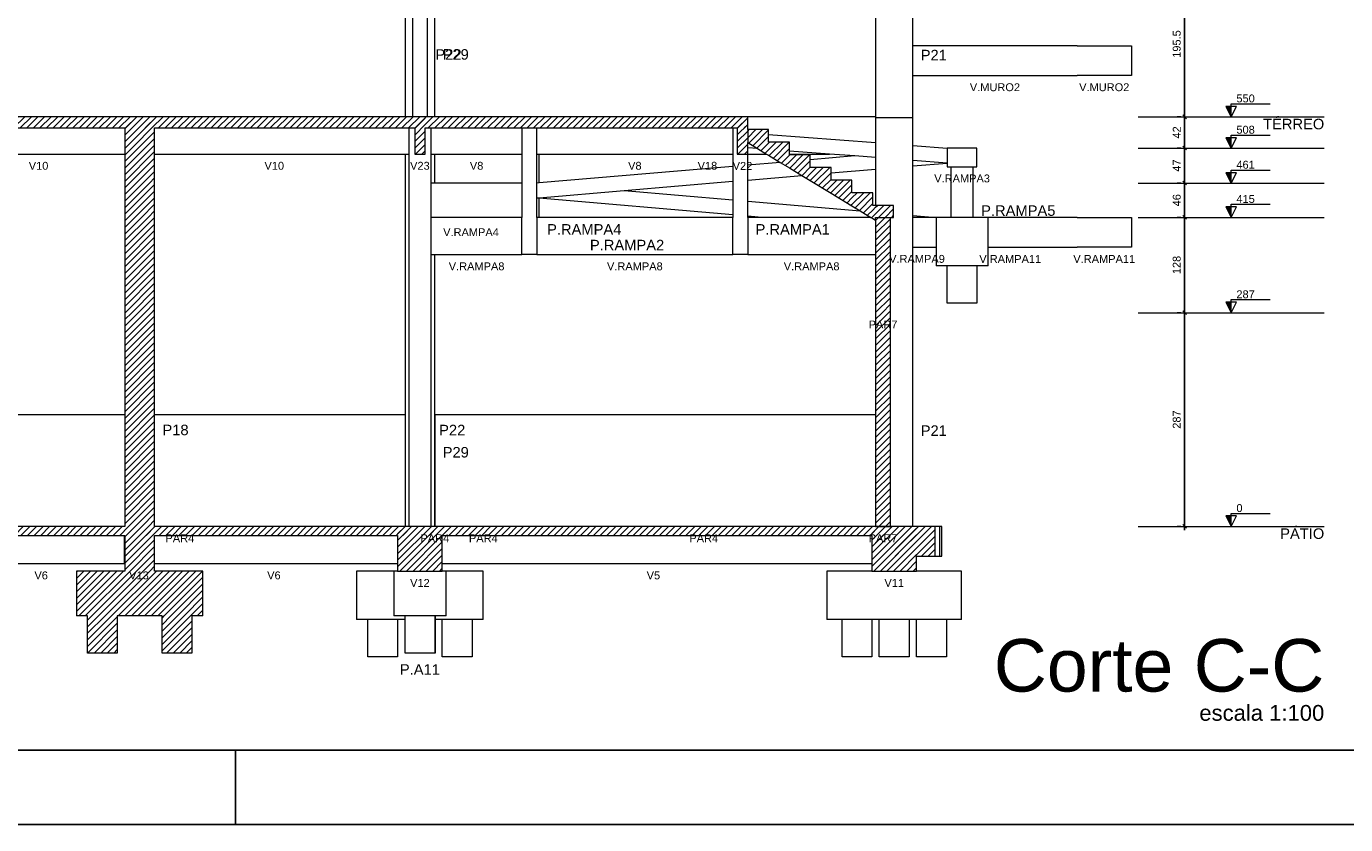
# Model space of a CAD drawing. Header units: millimetres. Extents: x 10 to 1250, y -62 to 528.
# Tile 185 of 256: x 103 to 121, y 198 to 209. Entities that reach past the tile are written whole.
import ezdxf

# ---------------------------------------------------------------- set-up
doc = ezdxf.new("R2010")
doc.units = ezdxf.units.MM
doc.header["$LTSCALE"] = 0.05
for name, color, linetype, lineweight in [('FO-Cortes', 9, 'Continuous', 5), ('FO-Cotas', 5, 'Continuous', 5), ('FO-Eixos', 5, 'Continuous', 5), ('FO-Hachuras das lajes', 1, 'Continuous', 20), ('FO-Hachuras dos pilares', 9, 'Continuous', 5), ('FO-Níveis', 9, 'Continuous', 5), ('FO-Pilares pré-moldados', 3, 'Continuous', 20), ('FO-Seção das fundações', 9, 'Continuous', 5), ('FO-Títulos', 7, 'Continuous', 5)]:
    doc.layers.add(name, color=color, linetype=linetype, lineweight=lineweight)
doc.layers.add('FOLHA_PADRÃO', color=7, linetype='Continuous')
doc.styles.add('Arial', font='arial.ttf')
doc.styles.get("Standard").update_dxf_attribs({"font": 'arial.ttf'})
doc.dimstyles.new('UM_50.000000', dxfattribs={"dimtxt": 0.18, "dimasz": 0.1, "dimexe": 0.1, "dimexo": 0.2, "dimgap": 0.1, "dimtad": 1, "dimdec": 1, "dimlfac": 50, "dimzin": 0, "dimdsep": 46, "dimtxsty": 'Standard', "dimblk": 'OBLIQUE', "dimcen": 0.09, "dimdle": 0.1, "dimadec": 1, "dimazin": 2, "dimtfac": 1, "dimtdec": 1, "dimtofl": 0, "dimtmove": 0, "dimatfit": 3, "dimldrblk": 'OBLIQUE', "dimfxl": 1, "dimtolj": 1, "dimarcsym": 1})
pattern_1 = [(45, (-251.032, -44.80222), (-0.08838835, 0.08838835), [])]

# ---------------------------------------------------------------- blocks, each defined once
blk = doc.blocks.new('A1EST. 1500')
at = {"layer": 'FOLHA_PADRÃO', "color": 1, "linetype": 'Continuous'}
for p, q in [((95.5, 0), (95.5, 1)), ((0, 0), (150.008, 0))]:
    blk.add_line(p, q, dxfattribs=at)
at = {"layer": 'FOLHA_PADRÃO', "color": 6, "linetype": 'Continuous'}
blk.add_lwpolyline([(149, 58.4), (149, 1), (1, 1), (1, 58.4), (149, 58.4)], dxfattribs=at)
blk = doc.blocks.new('_Oblique')
at = {"color": 0, "linetype": 'ByBlock', "lineweight": -2}
blk.add_line((-0.5, -0.5), (0.5, 0.5), dxfattribs=at)
blk = doc.blocks.new('*D313')
at = {"layer": 'Defpoints', "color": 0, "transparency": 16777216}
for p in [(247.282, 56.507), (247.282, 56.507), (247.282, 50.767)]:
    blk.add_point(p, dxfattribs=at)
at = {"layer": 'FO-Hachuras das lajes', "color": 0, "linetype": 'Continuous', "lineweight": -2, "transparency": 16777216}
for p, q in [((247.082, 56.507), (247.182, 56.507)), ((247.282, 50.667), (247.282, 56.607)), ((247.082, 50.767), (247.182, 50.767))]:
    blk.add_line(p, q, dxfattribs=at)
at = {"layer": 'FO-Hachuras das lajes', "color": 0, "lineweight": -2, "transparency": 16777216, "xscale": 0.1, "yscale": 0.1, "zscale": 0.1}
for p, rotation in [((247.282, 56.507), 90), ((247.282, 50.767), 270)]:
    blk.add_blockref('_Oblique', p, dxfattribs=dict(at, rotation=rotation))
at = {"layer": 'FO-Hachuras das lajes', "transparency": 16777216, "insert": (247.07, 53.637), "char_height": 0.2118, "attachment_point": 5, "rotation": 90, "style": 'Arial'}
blk.add_mtext('\\A1;287', dxfattribs=at)
blk = doc.blocks.new('*D314')
at = {"layer": 'Defpoints', "color": 0, "transparency": 16777216}
for p in [(247.282, 59.067), (247.282, 59.067), (247.282, 56.507)]:
    blk.add_point(p, dxfattribs=at)
at = {"layer": 'FO-Hachuras das lajes', "color": 0, "linetype": 'Continuous', "lineweight": -2, "transparency": 16777216}
for p, q in [((247.082, 59.067), (247.182, 59.067)), ((247.282, 56.407), (247.282, 59.167)), ((247.082, 56.507), (247.182, 56.507))]:
    blk.add_line(p, q, dxfattribs=at)
at = {"layer": 'FO-Hachuras das lajes', "color": 0, "lineweight": -2, "transparency": 16777216, "xscale": 0.1, "yscale": 0.1, "zscale": 0.1}
for p, rotation in [((247.282, 59.067), 90), ((247.282, 56.507), 270)]:
    blk.add_blockref('_Oblique', p, dxfattribs=dict(at, rotation=rotation))
at = {"layer": 'FO-Hachuras das lajes', "transparency": 16777216, "insert": (247.07, 57.787), "char_height": 0.2118, "attachment_point": 5, "rotation": 90, "style": 'Arial'}
blk.add_mtext('\\A1;128', dxfattribs=at)
blk = doc.blocks.new('*D315')
at = {"layer": 'Defpoints', "color": 0, "transparency": 16777216}
for p in [(247.282, 59.987), (247.282, 59.987), (247.282, 59.067)]:
    blk.add_point(p, dxfattribs=at)
at = {"layer": 'FO-Hachuras das lajes', "color": 0, "linetype": 'Continuous', "lineweight": -2, "transparency": 16777216}
for p, q in [((247.082, 59.987), (247.182, 59.987)), ((247.282, 58.967), (247.282, 60.087)), ((247.082, 59.067), (247.182, 59.067))]:
    blk.add_line(p, q, dxfattribs=at)
at = {"layer": 'FO-Hachuras das lajes', "color": 0, "lineweight": -2, "transparency": 16777216, "xscale": 0.1, "yscale": 0.1, "zscale": 0.1}
for p, rotation in [((247.282, 59.987), 90), ((247.282, 59.067), 270)]:
    blk.add_blockref('_Oblique', p, dxfattribs=dict(at, rotation=rotation))
at = {"layer": 'FO-Hachuras das lajes', "transparency": 16777216, "insert": (247.07, 59.527), "char_height": 0.2118, "attachment_point": 5, "rotation": 90, "style": 'Arial'}
blk.add_mtext('\\A1;46', dxfattribs=at)
blk = doc.blocks.new('*D316')
at = {"layer": 'Defpoints', "color": 0, "transparency": 16777216}
for p in [(247.282, 60.927), (247.282, 60.927), (247.282, 59.987)]:
    blk.add_point(p, dxfattribs=at)
at = {"layer": 'FO-Hachuras das lajes', "color": 0, "linetype": 'Continuous', "lineweight": -2, "transparency": 16777216}
for p, q in [((247.282, 59.887), (247.282, 61.027)), ((247.082, 60.927), (247.182, 60.927)), ((247.082, 59.987), (247.182, 59.987))]:
    blk.add_line(p, q, dxfattribs=at)
at = {"layer": 'FO-Hachuras das lajes', "color": 0, "lineweight": -2, "transparency": 16777216, "xscale": 0.1, "yscale": 0.1, "zscale": 0.1}
for p, rotation in [((247.282, 60.927), 90), ((247.282, 59.987), 270)]:
    blk.add_blockref('_Oblique', p, dxfattribs=dict(at, rotation=rotation))
at = {"layer": 'FO-Hachuras das lajes', "transparency": 16777216, "insert": (247.07, 60.457), "char_height": 0.2118, "attachment_point": 5, "rotation": 90, "style": 'Arial'}
blk.add_mtext('\\A1;47', dxfattribs=at)
blk = doc.blocks.new('*D317')
at = {"layer": 'Defpoints', "color": 0, "transparency": 16777216}
for p in [(247.282, 61.767), (247.282, 61.767), (247.282, 60.927)]:
    blk.add_point(p, dxfattribs=at)
at = {"layer": 'FO-Hachuras das lajes', "color": 0, "linetype": 'Continuous', "lineweight": -2, "transparency": 16777216}
for p, q in [((247.082, 61.767), (247.182, 61.767)), ((247.282, 60.827), (247.282, 61.867)), ((247.082, 60.927), (247.182, 60.927))]:
    blk.add_line(p, q, dxfattribs=at)
at = {"layer": 'FO-Hachuras das lajes', "color": 0, "lineweight": -2, "transparency": 16777216, "xscale": 0.1, "yscale": 0.1, "zscale": 0.1}
for p, rotation in [((247.282, 61.767), 90), ((247.282, 60.927), 270)]:
    blk.add_blockref('_Oblique', p, dxfattribs=dict(at, rotation=rotation))
at = {"layer": 'FO-Hachuras das lajes', "transparency": 16777216, "insert": (247.07, 61.347), "char_height": 0.2118, "attachment_point": 5, "rotation": 90, "style": 'Arial'}
blk.add_mtext('\\A1;42', dxfattribs=at)
blk = doc.blocks.new('*D318')
at = {"layer": 'Defpoints', "color": 0, "transparency": 16777216}
for p in [(247.282, 65.677), (247.282, 65.677), (247.282, 61.767)]:
    blk.add_point(p, dxfattribs=at)
at = {"layer": 'FO-Hachuras das lajes', "color": 0, "linetype": 'Continuous', "lineweight": -2, "transparency": 16777216}
for p, q in [((247.082, 65.677), (247.182, 65.677)), ((247.282, 61.667), (247.282, 65.777)), ((247.082, 61.767), (247.182, 61.767))]:
    blk.add_line(p, q, dxfattribs=at)
at = {"layer": 'FO-Hachuras das lajes', "color": 0, "lineweight": -2, "transparency": 16777216, "xscale": 0.1, "yscale": 0.1, "zscale": 0.1}
for p, rotation in [((247.282, 65.677), 90), ((247.282, 61.767), 270)]:
    blk.add_blockref('_Oblique', p, dxfattribs=dict(at, rotation=rotation))
at = {"layer": 'FO-Hachuras das lajes', "transparency": 16777216, "insert": (247.07, 63.722), "char_height": 0.2118, "attachment_point": 5, "rotation": 90, "style": 'Arial'}
blk.add_mtext('\\A1;195.5', dxfattribs=at)
blk = doc.blocks.new('CCCCC')
at = {"layer": 'FO-Cortes', "linetype": 'Continuous'}
for points in [[(-2.5, 16.9647), (-2.5, 17.2447), (-2.64, 17.2447), (-2.5, 16.9647)], [(-2.5, 16.1247), (-2.5, 16.4047), (-2.64, 16.4047), (-2.5, 16.1247)], [(-2.5, 15.1847), (-2.5, 15.4647), (-2.64, 15.4647), (-2.5, 15.1847)], [(-2.5, 14.2647), (-2.5, 14.5447), (-2.64, 14.5447), (-2.5, 14.2647)], [(-2.5, 11.7047), (-2.5, 11.9847), (-2.64, 11.9847), (-2.5, 11.7047)], [(-2.5, 5.9647), (-2.5, 6.2447), (-2.64, 6.2447), (-2.5, 5.9647)]]:
    blk.add_hatch(color=256, dxfattribs=at).paths.add_polyline_path(points)
at = {"layer": 'FO-Níveis', "linetype": 'Continuous'}
h = blk.add_hatch(dxfattribs=at)
h.set_pattern_fill('ANSI31', color=256, style=0)
h.set_pattern_definition(pattern_1)
h.paths.add_polyline_path([(-44.067, 16.6647), (-31.415, 16.6647), (-31.415, 16.9647), (-44.067, 16.9647), (-44.067, 16.6647)])
h = blk.add_hatch(dxfattribs=at)
h.set_pattern_fill('ANSI31', color=256, style=0)
h.set_pattern_definition(pattern_1)
h.paths.add_polyline_path([(-32.215, 16.6647), (-24.149, 16.6647), (-24.149, 16.9647), (-32.215, 16.9647), (-32.215, 16.6647)])
h = blk.add_hatch(dxfattribs=at)
h.set_pattern_fill('ANSI31', color=256, style=0)
h.set_pattern_definition(pattern_1)
h.paths.add_polyline_path([(-32.215, 16.1247), (-31.415, 16.1247), (-31.415, 16.9647), (-32.215, 16.9647), (-32.215, 16.1247)])
h = blk.add_hatch(dxfattribs=at)
h.set_pattern_fill('ANSI31', color=256, style=0)
h.set_pattern_definition(pattern_1)
h.paths.add_polyline_path([(-24.429, 16.6647), (-15.485, 16.6647), (-15.485, 16.9647), (-24.429, 16.9647), (-24.429, 16.6647)])
h = blk.add_hatch(dxfattribs=at)
h.set_pattern_fill('ANSI31', color=256, style=0)
h.set_pattern_definition(pattern_1)
h.paths.add_polyline_path([(-24.429, 15.9647), (-24.149, 15.9647), (-24.149, 16.9647), (-24.429, 16.9647), (-24.429, 15.9647)])
h = blk.add_hatch(dxfattribs=at)
h.set_pattern_fill('ANSI31', color=256, style=0)
h.set_pattern_definition(pattern_1)
h.paths.add_polyline_path([(-15.765, 15.9647), (-15.485, 15.9647), (-15.485, 16.9647), (-15.765, 16.9647), (-15.765, 15.9647)])
h = blk.add_hatch(dxfattribs=at)
h.set_pattern_fill('ANSI31', color=256, style=0)
h.set_pattern_definition(pattern_1)
h.paths.add_polyline_path([(-15.485, 16.2738), (-14.925, 15.9338), (-14.925, 16.6247), (-15.485, 16.6247), (-15.485, 16.2738)])
h = blk.add_hatch(dxfattribs=at)
h.set_pattern_fill('ANSI31', color=256, style=0)
h.set_pattern_definition(pattern_1)
h.paths.add_polyline_path([(-32.215, 15.1847), (-31.415, 15.1847), (-31.415, 16.1247), (-32.215, 16.1247), (-32.215, 15.1847)])
h = blk.add_hatch(dxfattribs=at)
h.set_pattern_fill('ANSI31', color=256, style=0)
h.set_pattern_definition(pattern_1)
h.paths.add_polyline_path([(-14.925, 15.9338), (-14.365, 15.5938), (-14.365, 16.2847), (-14.925, 16.2847), (-14.925, 15.9338)])
h = blk.add_hatch(dxfattribs=at)
h.set_pattern_fill('ANSI31', color=256, style=0)
h.set_pattern_definition(pattern_1)
h.paths.add_polyline_path([(-14.365, 15.5938), (-13.805, 15.2538), (-13.805, 15.9447), (-14.365, 15.9447), (-14.365, 15.5938)])
h = blk.add_hatch(dxfattribs=at)
h.set_pattern_fill('ANSI31', color=256, style=0)
h.set_pattern_definition(pattern_1)
h.paths.add_polyline_path([(-13.805, 15.2538), (-13.245, 14.9138), (-13.245, 15.6047), (-13.805, 15.6047), (-13.805, 15.2538)])
h = blk.add_hatch(dxfattribs=at)
h.set_pattern_fill('ANSI31', color=256, style=0)
h.set_pattern_definition(pattern_1)
h.paths.add_polyline_path([(-13.245, 14.9138), (-12.685, 14.5738), (-12.685, 15.2647), (-13.245, 15.2647), (-13.245, 14.9138)])
h = blk.add_hatch(dxfattribs=at)
h.set_pattern_fill('ANSI31', color=256, style=0)
h.set_pattern_definition(pattern_1)
h.paths.add_polyline_path([(-32.215, 14.2647), (-31.415, 14.2647), (-31.415, 15.1847), (-32.215, 15.1847), (-32.215, 14.2647)])
h = blk.add_hatch(dxfattribs=at)
h.set_pattern_fill('ANSI31', color=256, style=0)
h.set_pattern_definition(pattern_1)
h.paths.add_polyline_path([(-12.685, 14.5738), (-12.125, 14.2338), (-12.125, 14.9247), (-12.685, 14.9247), (-12.685, 14.5738)])
h = blk.add_hatch(dxfattribs=at)
h.set_pattern_fill('ANSI31', color=256, style=0)
h.set_pattern_definition(pattern_1)
h.paths.add_polyline_path([(-12.125, 14.2338), (-12.05, 14.1882), (-12.05, 14.5847), (-12.125, 14.5847), (-12.125, 14.2338)])
h = blk.add_hatch(dxfattribs=at)
h.set_pattern_fill('ANSI31', color=256, style=0)
h.set_pattern_definition(pattern_1)
h.paths.add_polyline_path([(-12.05, 14.2647), (-11.565, 14.2647), (-11.565, 14.5847), (-12.05, 14.5847), (-12.05, 14.2647)])
h = blk.add_hatch(dxfattribs=at)
h.set_pattern_fill('ANSI31', color=256, style=0)
h.set_pattern_definition(pattern_1)
h.paths.add_polyline_path([(-32.215, 11.7047), (-31.415, 11.7047), (-31.415, 14.2647), (-32.215, 14.2647), (-32.215, 11.7047)])
h = blk.add_hatch(dxfattribs=at)
h.set_pattern_fill('ANSI31', color=256, style=0)
h.set_pattern_definition(pattern_1)
h.paths.add_polyline_path([(-12.05, 11.7047), (-11.65, 11.7047), (-11.65, 14.2647), (-12.05, 14.2647), (-12.05, 11.7047)])
h = blk.add_hatch(dxfattribs=at)
h.set_pattern_fill('ANSI31', color=256, style=0)
h.set_pattern_definition(pattern_1)
h.paths.add_polyline_path([(-32.215, 5.9647), (-31.415, 5.9647), (-31.415, 11.7047), (-32.215, 11.7047), (-32.215, 5.9647)])
h = blk.add_hatch(dxfattribs=at)
h.set_pattern_fill('ANSI31', color=256, style=0)
h.set_pattern_definition(pattern_1)
h.paths.add_polyline_path([(-12.05, 5.9647), (-11.65, 5.9647), (-11.65, 11.7047), (-12.05, 11.7047), (-12.05, 5.9647)])
h = blk.add_hatch(dxfattribs=at)
h.set_pattern_fill('ANSI31', color=256, style=0)
h.set_pattern_definition(pattern_1)
h.paths.add_polyline_path([(-44.227, 5.7247), (-31.415, 5.7247), (-31.415, 5.9647), (-44.227, 5.9647), (-44.227, 5.7247)])
h = blk.add_hatch(dxfattribs=at)
h.set_pattern_fill('ANSI31', color=256, style=0)
h.set_pattern_definition(pattern_1)
h.paths.add_polyline_path([(-32.2342, 5.7247), (-23.689, 5.7247), (-23.689, 5.9647), (-32.2342, 5.9647), (-32.2342, 5.7247)])
h = blk.add_hatch(dxfattribs=at)
h.set_pattern_fill('ANSI31', color=256, style=0)
h.set_pattern_definition(pattern_1)
h.paths.add_polyline_path([(-32.215, 4.7647), (-31.415, 4.7647), (-31.415, 5.9647), (-32.215, 5.9647), (-32.215, 4.7647)])
h = blk.add_hatch(dxfattribs=at)
h.set_pattern_fill('ANSI31', color=256, style=0)
h.set_pattern_definition(pattern_1)
h.paths.add_polyline_path([(-24.889, 5.7247), (-11.65, 5.7247), (-11.65, 5.9647), (-24.889, 5.9647), (-24.889, 5.7247)])
h = blk.add_hatch(dxfattribs=at)
h.set_pattern_fill('ANSI31', color=256, style=0)
h.set_pattern_definition(pattern_1)
h.paths.add_polyline_path([(-24.889, 4.7647), (-23.689, 4.7647), (-23.689, 5.9647), (-24.889, 5.9647), (-24.889, 4.7647)])
h = blk.add_hatch(dxfattribs=at)
h.set_pattern_fill('ANSI31', color=256, style=0)
h.set_pattern_definition(pattern_1)
h.paths.add_polyline_path([(-12.15, 4.7647), (-10.95, 4.7647), (-10.95, 5.9647), (-12.15, 5.9647), (-12.15, 4.7647)])
h = blk.add_hatch(dxfattribs=at)
h.set_pattern_fill('ANSI31', color=256, style=0)
h.set_pattern_definition(pattern_1)
h.paths.add_polyline_path([(-12.05, 5.1647), (-10.45, 5.1647), (-10.45, 5.9647), (-12.05, 5.9647), (-12.05, 5.1647)])
h = blk.add_hatch(dxfattribs=at)
h.set_pattern_fill('ANSI31', color=256, style=0)
h.set_pattern_definition(pattern_1)
h.paths.add_polyline_path([(-33.515, 3.5647), (-30.115, 3.5647), (-30.115, 4.7647), (-33.515, 4.7647), (-33.515, 3.5647)])
h = blk.add_hatch(dxfattribs=at)
h.set_pattern_fill('ANSI31', color=256, style=0)
h.set_pattern_definition(pattern_1)
h.paths.add_polyline_path([(-33.215, 3.5647), (-32.415, 3.5647), (-32.415, 2.5647), (-33.215, 2.5647), (-33.215, 3.5647)])
h = blk.add_hatch(dxfattribs=at)
h.set_pattern_fill('ANSI31', color=256, style=0)
h.set_pattern_definition(pattern_1)
h.paths.add_polyline_path([(-31.215, 3.5647), (-30.415, 3.5647), (-30.415, 2.5647), (-31.215, 2.5647), (-31.215, 3.5647)])
at = {"layer": 'FO-Cortes'}
for points in [[(-2.5, 16.9647), (-2.36, 17.2447), (-2.64, 17.2447), (-2.5, 16.9647), (-2.5, 17.3147), (-1.45, 17.3147)], [(-2.5, 16.1247), (-2.36, 16.4047), (-2.64, 16.4047), (-2.5, 16.1247), (-2.5, 16.4747), (-1.45, 16.4747)], [(-2.5, 15.1847), (-2.36, 15.4647), (-2.64, 15.4647), (-2.5, 15.1847), (-2.5, 15.5347), (-1.45, 15.5347)], [(-2.5, 14.2647), (-2.36, 14.5447), (-2.64, 14.5447), (-2.5, 14.2647), (-2.5, 14.6147), (-1.45, 14.6147)], [(-2.5, 11.7047), (-2.36, 11.9847), (-2.64, 11.9847), (-2.5, 11.7047), (-2.5, 12.0547), (-1.45, 12.0547)], [(-2.5, 5.9647), (-2.36, 6.2447), (-2.64, 6.2447), (-2.5, 5.9647), (-2.5, 6.3147), (-1.45, 6.3147)]]:
    blk.add_lwpolyline(points, dxfattribs=at)
at = {"layer": 'FO-Cotas'}
for p, q in [((-24.689, 20.8747), (-24.689, 16.9647)), ((-24.4864, 20.8747), (-24.4864, 16.9647)), ((-24.0836, 16.9647), (-24.0836, 20.8747)), ((-23.889, 16.9647), (-23.889, 20.8747)), ((-12.05, 20.8747), (-12.05, 16.9647)), ((-11.05, 18.8747), (-11.05, 20.8747)), ((-11.05, 18.0747), (-11.05, 18.8747)), ((-6.6385, 18.8747), (-11.05, 18.8747)), ((-6.6385, 18.8747), (-5.1797, 18.8747)), ((-5.1797, 18.8747), (-5.1797, 18.0747)), ((-11.05, 16.9647), (-11.05, 18.0747)), ((-11.05, 18.0747), (-6.6385, 18.0747)), ((-5.1797, 18.0747), (-6.6385, 18.0747)), ((-24.5864, 16.6647), (-24.5864, 16.1247)), ((-23.9836, 16.1247), (-23.9836, 16.6647)), ((-21.547, 16.6647), (-21.547, 16.1247)), ((-21.147, 16.5637), (-21.147, 16.6647)), ((-15.885, 16.6647), (-15.885, 16.5636)), ((-12.05, 16.9647), (-15.485, 16.9647)), ((-12.05, 16.9647), (-12.05, 16.9357)), ((-12.05, 16.9357), (-12.05, 16.2713)), ((-12.0484, 16.9357), (-12.05, 16.9357)), ((-11.05, 16.9357), (-12.0484, 16.9357)), ((-11.05, 16.9357), (-11.05, 16.9647)), ((-11.05, 16.1951), (-11.05, 16.9357)), ((-21.147, 16.1247), (-21.147, 16.5637)), ((-15.885, 16.5636), (-15.885, 16.1626)), ((-14.925, 16.4904), (-12.05, 16.2713)), ((-36.7854, 15.9647), (-32.215, 15.9647)), ((-31.415, 15.9647), (-24.689, 15.9647)), ((-24.689, 15.9647), (-24.689, 15.1847)), ((-24.689, 15.9647), (-24.6874, 15.9647)), ((-24.6874, 15.9647), (-24.5864, 15.9647)), ((-24.5864, 16.1247), (-24.5864, 15.9647)), ((-24.5864, 15.9647), (-24.5864, 15.1847)), ((-23.9836, 15.9647), (-23.9836, 16.1247)), ((-23.9836, 15.9647), (-23.8906, 15.9647)), ((-23.9836, 15.1847), (-23.9836, 15.9647)), ((-23.8906, 15.9647), (-23.889, 15.9647)), ((-23.889, 15.1847), (-23.889, 15.9647)), ((-23.889, 15.9647), (-23.8874, 15.9647)), ((-23.8874, 15.9647), (-21.547, 15.9647)), ((-21.547, 16.1247), (-21.547, 15.9647)), ((-21.547, 15.9647), (-21.547, 15.1847)), ((-21.147, 15.9647), (-21.147, 16.1247)), ((-21.147, 15.9647), (-21.0888, 15.9647)), ((-21.147, 15.1847), (-21.147, 15.9647)), ((-21.0888, 15.9647), (-21.0856, 15.9647)), ((-21.0856, 15.9647), (-21.0844, 15.9647)), ((-21.0844, 15.1901), (-21.0844, 15.9647)), ((-21.0844, 15.9647), (-15.885, 15.9647)), ((-15.885, 16.1626), (-15.885, 16.1247)), ((-15.885, 16.1247), (-15.885, 15.9647)), ((-15.885, 15.9647), (-15.885, 15.6336)), ((-15.2182, 16.1118), (-15.485, 16.1321)), ((-15.485, 15.6677), (-15.485, 15.9647)), ((-15.485, 15.9647), (-14.976, 15.9647)), ((-13.2893, 15.9647), (-14.365, 16.0467)), ((-14.365, 15.9647), (-13.2893, 15.9647)), ((-12.6099, 15.9129), (-13.2893, 15.9647)), ((-12.05, 16.2713), (-12.05, 16.1247)), ((-12.05, 16.1247), (-12.05, 16.0957)), ((-12.05, 16.0957), (-12.05, 15.9647)), ((-12.05, 15.9647), (-12.05, 15.9607)), ((-12.05, 15.9607), (-12.05, 15.8703)), ((-11.05, 16.1951), (-10.127, 16.1247)), ((-11.05, 16.1247), (-11.05, 16.1951)), ((-11.05, 16.0957), (-11.05, 16.1247)), ((-11.05, 16.046), (-11.05, 16.0957)), ((-11.05, 15.794), (-11.05, 16.046)), ((-10.027, 16.1247), (-10.127, 16.1247)), ((-10.127, 16.1247), (-10.127, 15.7237)), ((-9.427, 16.1247), (-10.027, 16.1247)), ((-9.327, 16.1247), (-9.427, 16.1247)), ((-9.327, 15.6247), (-9.327, 16.1247)), ((-15.885, 15.6336), (-21.0844, 15.1901)), ((-15.885, 15.6336), (-15.885, 15.2323)), ((-14.6097, 15.7423), (-15.485, 15.6677)), ((-15.485, 15.2664), (-15.485, 15.6677)), ((-12.6099, 15.9129), (-13.805, 15.811)), ((-12.05, 15.8703), (-12.6099, 15.9129)), ((-12.05, 15.8703), (-12.05, 15.5594)), ((-10.127, 15.7237), (-11.05, 15.794)), ((-11.05, 15.6447), (-11.05, 15.794)), ((-11.05, 15.6447), (-10.127, 15.7234)), ((-11.05, 15.1847), (-11.05, 15.6447)), ((-10.127, 15.7237), (-10.127, 15.7234)), ((-10.127, 15.7234), (-10.127, 15.6247)), ((-10.127, 15.6247), (-10.027, 15.6247)), ((-10.027, 15.6247), (-10.027, 15.1847)), ((-10.027, 15.6247), (-9.427, 15.6247)), ((-9.427, 15.1847), (-9.427, 15.6247)), ((-9.427, 15.6247), (-9.327, 15.6247)), ((-15.485, 15.2664), (-14.0302, 15.3905)), ((-15.485, 15.1847), (-15.485, 15.2664)), ((-13.245, 15.4575), (-12.05, 15.5594)), ((-12.05, 15.5594), (-12.05, 15.1847)), ((-24.689, 15.1847), (-24.689, 14.2647)), ((-24.5864, 15.1847), (-24.5864, 14.2647)), ((-23.8923, 15.1847), (-23.9836, 15.1847)), ((-23.9836, 14.2647), (-23.9836, 15.1847)), ((-23.889, 15.1847), (-23.8923, 15.1847)), ((-23.8857, 15.1847), (-23.889, 15.1847)), ((-21.547, 15.1847), (-23.8857, 15.1847)), ((-21.547, 15.1847), (-21.547, 14.3847)), ((-21.0844, 15.1901), (-21.147, 15.1847)), ((-21.147, 14.7834), (-21.147, 15.1847)), ((-21.0844, 14.7888), (-18.8018, 14.9835)), ((-18.8018, 14.9835), (-15.885, 15.2323)), ((-18.8018, 14.9835), (-15.885, 14.7331)), ((-15.885, 15.2323), (-15.885, 15.1847)), ((-15.885, 15.1847), (-15.885, 14.7331)), ((-15.485, 14.6988), (-15.485, 15.1847)), ((-12.05, 15.1847), (-12.05, 15.1557)), ((-12.05, 15.1557), (-12.05, 14.5847)), ((-11.05, 15.1557), (-11.05, 15.1847)), ((-11.05, 14.3182), (-11.05, 15.1557)), ((-10.027, 15.1847), (-10.027, 14.2647)), ((-9.427, 14.2647), (-9.427, 15.1847)), ((-21.147, 14.7834), (-21.0844, 14.7888)), ((-21.0844, 14.778), (-21.147, 14.7834)), ((-21.147, 14.3847), (-21.147, 14.7834)), ((-21.0844, 14.2647), (-21.0844, 14.778)), ((-15.885, 14.3318), (-21.0844, 14.778)), ((-15.885, 14.7331), (-15.885, 14.3318)), ((-15.485, 14.6988), (-12.4639, 14.4395)), ((-15.485, 14.2974), (-15.485, 14.6988)), ((-24.689, 14.2647), (-24.689, 11.7047)), ((-24.5864, 14.2647), (-24.5864, 11.7047)), ((-23.8914, 14.2647), (-23.9836, 14.2647)), ((-23.9836, 14.1847), (-23.9836, 14.2647)), ((-23.9836, 13.2647), (-23.9836, 14.1847)), ((-23.889, 14.2647), (-23.8914, 14.2647)), ((-23.8866, 14.2647), (-23.889, 14.2647)), ((-21.547, 14.2647), (-23.8866, 14.2647)), ((-21.547, 14.3847), (-21.547, 14.2647)), ((-21.547, 14.1847), (-21.547, 14.2647)), ((-21.547, 13.2647), (-21.547, 14.1847)), ((-21.147, 14.2647), (-21.147, 14.3847)), ((-21.147, 14.2647), (-21.147, 13.2647)), ((-21.0888, 14.2647), (-21.147, 14.2647)), ((-21.0844, 14.2647), (-21.0888, 14.2647)), ((-21.084, 14.2647), (-21.0844, 14.2647)), ((-15.885, 14.2647), (-21.084, 14.2647)), ((-15.885, 14.3318), (-15.885, 14.2647)), ((-15.885, 13.2647), (-15.885, 14.2647)), ((-15.1038, 14.2647), (-15.485, 14.2974)), ((-15.485, 14.2647), (-15.485, 14.2974)), ((-15.485, 14.2647), (-15.485, 13.2647)), ((-15.1038, 14.2647), (-15.485, 14.2647)), ((-12.176, 14.2647), (-15.1038, 14.2647)), ((-11.05, 14.3182), (-10.427, 14.2647)), ((-11.05, 14.2647), (-11.05, 14.3182)), ((-10.427, 14.2647), (-11.05, 14.2647)), ((-11.05, 14.2357), (-11.05, 14.2647)), ((-11.05, 13.9168), (-11.05, 14.2357)), ((-10.427, 14.2647), (-10.427, 13.8634)), ((-10.2301, 14.2647), (-10.427, 14.2647)), ((-10.227, 14.2647), (-10.2301, 14.2647)), ((-10.027, 14.2647), (-10.227, 14.2647)), ((-9.427, 14.2647), (-10.027, 14.2647)), ((-9.027, 14.2647), (-9.427, 14.2647)), ((-9.027, 13.4647), (-9.027, 14.2647)), ((-6.6385, 14.2647), (-9.027, 14.2647)), ((-6.6385, 14.2647), (-5.1807, 14.2647)), ((-5.1807, 14.2647), (-5.1807, 13.4647)), ((-11.05, 13.4647), (-11.05, 13.9168)), ((-10.427, 13.8634), (-10.427, 13.4647)), ((-11.05, 13.4647), (-10.427, 13.4647)), ((-11.05, 11.7047), (-11.05, 13.4647)), ((-10.427, 13.4647), (-10.427, 12.9647)), ((-9.027, 12.9647), (-9.027, 13.4647)), ((-9.027, 13.4647), (-6.6385, 13.4647)), ((-5.1807, 13.4647), (-6.6385, 13.4647)), ((-23.9836, 13.2647), (-23.8914, 13.2647)), ((-23.9836, 11.7047), (-23.9836, 13.2647)), ((-23.8914, 13.2647), (-23.889, 13.2647)), ((-23.889, 11.7047), (-23.889, 13.2647)), ((-23.889, 13.2647), (-23.8866, 13.2647)), ((-23.8866, 13.2647), (-21.547, 13.2647)), ((-21.4886, 13.2647), (-21.547, 13.2647)), ((-21.484, 13.2647), (-21.4886, 13.2647)), ((-21.147, 13.2647), (-21.484, 13.2647)), ((-21.147, 13.2647), (-21.0888, 13.2647)), ((-21.0888, 13.2647), (-21.0844, 13.2647)), ((-21.0844, 13.2647), (-21.084, 13.2647)), ((-21.084, 13.2647), (-15.885, 13.2647)), ((-15.485, 13.2647), (-15.885, 13.2647)), ((-15.485, 13.2647), (-12.05, 13.2647)), ((-10.127, 12.9647), (-10.427, 12.9647)), ((-10.127, 11.9647), (-10.127, 12.9647)), ((-9.327, 12.9647), (-10.127, 12.9647)), ((-9.327, 12.9647), (-9.327, 11.9647)), ((-9.027, 12.9647), (-9.327, 12.9647)), ((-24.689, 11.7047), (-24.689, 8.9647)), ((-24.5864, 11.7047), (-24.5864, 5.9647)), ((-23.9836, 5.9647), (-23.9836, 11.7047)), ((-23.889, 8.9647), (-23.889, 11.7047)), ((-11.05, 11.6757), (-11.05, 11.7047)), ((-9.327, 11.9647), (-10.127, 11.9647)), ((-11.05, 5.9647), (-11.05, 11.6757)), ((-32.215, 8.9647), (-36.7848, 8.9647)), ((-24.689, 8.9647), (-31.415, 8.9647)), ((-24.689, 8.9647), (-24.689, 7.9647)), ((-23.8868, 8.9647), (-23.889, 8.9647)), ((-23.889, 7.9647), (-23.889, 8.9647)), ((-23.8868, 8.9647), (-23.8868, 7.9647)), ((-21.2892, 8.9647), (-23.8868, 8.9647)), ((-21.2848, 8.9647), (-21.2892, 8.9647)), ((-12.05, 8.9647), (-21.2848, 8.9647)), ((-24.689, 7.9647), (-24.689, 5.9647)), ((-23.889, 5.9647), (-23.889, 7.9647)), ((-23.8868, 7.9647), (-23.8868, 5.9647)), ((-32.2342, 5.7247), (-32.2342, 4.9647)), ((-10.3273, 5.9647), (-10.45, 5.9647)), ((-10.27, 5.9647), (-10.3273, 5.9647)), ((-10.3273, 5.1647), (-10.3273, 5.9647)), ((-10.27, 5.1647), (-10.27, 5.9647)), ((-36.387, 4.9647), (-32.2342, 4.9647)), ((-32.2342, 4.9647), (-32.215, 4.9647)), ((-31.415, 4.9647), (-24.889, 4.9647)), ((-23.689, 4.9647), (-21.2892, 4.9647)), ((-21.2892, 4.9647), (-21.2848, 4.9647)), ((-21.2848, 4.9647), (-12.15, 4.9647)), ((-10.45, 5.1647), (-10.3273, 5.1647)), ((-10.3273, 5.1647), (-10.27, 5.1647)), ((-25.989, 4.7647), (-25.989, 3.4647)), ((-24.9909, 4.7647), (-25.989, 4.7647)), ((-24.9909, 4.7647), (-24.9909, 3.5647)), ((-24.889, 4.7647), (-24.9909, 4.7647)), ((-23.5791, 4.7647), (-23.689, 4.7647)), ((-22.589, 4.7647), (-23.5791, 4.7647)), ((-23.5791, 3.5647), (-23.5791, 4.7647)), ((-22.589, 3.4647), (-22.589, 4.7647)), ((-13.3583, 4.7647), (-13.3583, 3.4647)), ((-13.25, 4.7647), (-13.3583, 4.7647)), ((-12.15, 4.7647), (-13.25, 4.7647)), ((-9.85, 4.7647), (-10.95, 4.7647)), ((-9.7417, 4.7647), (-9.85, 4.7647)), ((-9.7417, 3.4647), (-9.7417, 4.7647)), ((-24.6885, 3.5647), (-24.9909, 3.5647)), ((-24.6885, 3.4647), (-24.6885, 3.5647)), ((-24.6815, 3.5647), (-24.6885, 3.5647)), ((-23.8885, 3.5647), (-24.6815, 3.5647)), ((-23.8885, 3.5647), (-23.8885, 3.4647)), ((-23.8815, 3.5647), (-23.8885, 3.5647)), ((-23.8815, 3.5647), (-23.8815, 3.4647)), ((-23.5791, 3.5647), (-23.8815, 3.5647)), ((-25.689, 3.4647), (-25.989, 3.4647)), ((-25.689, 2.4647), (-25.689, 3.4647)), ((-24.889, 3.4647), (-25.689, 3.4647)), ((-24.889, 3.4647), (-24.889, 2.4647)), ((-24.6885, 3.4647), (-24.889, 3.4647)), ((-24.6885, 2.5647), (-24.6885, 3.4647)), ((-23.8885, 3.4647), (-23.8885, 2.5647)), ((-23.689, 3.4647), (-23.8815, 3.4647)), ((-23.8815, 3.4647), (-23.8815, 2.5647)), ((-23.689, 2.4647), (-23.689, 3.4647)), ((-22.889, 3.4647), (-23.689, 3.4647)), ((-22.889, 3.4647), (-22.889, 2.4647)), ((-22.589, 3.4647), (-22.889, 3.4647)), ((-13.25, 3.4647), (-13.3583, 3.4647)), ((-12.95, 3.4647), (-13.25, 3.4647)), ((-12.95, 2.4647), (-12.95, 3.4647)), ((-12.15, 3.4647), (-12.95, 3.4647)), ((-12.15, 3.4647), (-12.15, 2.4647)), ((-11.95, 3.4647), (-12.15, 3.4647)), ((-11.95, 2.4647), (-11.95, 3.4647)), ((-11.15, 3.4647), (-11.95, 3.4647)), ((-11.15, 3.4647), (-11.15, 2.4647)), ((-10.95, 3.4647), (-11.15, 3.4647)), ((-10.95, 2.4647), (-10.95, 3.4647)), ((-10.15, 3.4647), (-10.95, 3.4647)), ((-10.15, 3.4647), (-10.15, 2.4647)), ((-9.85, 3.4647), (-10.15, 3.4647)), ((-9.7417, 3.4647), (-9.85, 3.4647)), ((-24.6815, 2.5647), (-24.6885, 2.5647)), ((-23.8885, 2.5647), (-24.6815, 2.5647)), ((-23.8815, 2.5647), (-23.8885, 2.5647)), ((-24.889, 2.4647), (-25.689, 2.4647)), ((-22.889, 2.4647), (-23.689, 2.4647)), ((-12.15, 2.4647), (-12.95, 2.4647)), ((-11.15, 2.4647), (-11.95, 2.4647)), ((-10.15, 2.4647), (-10.95, 2.4647))]:
    blk.add_line(p, q, dxfattribs=at)
at = {"layer": 'FO-Eixos', "linetype": 'Continuous'}
for p, q in [((-5, 16.9647), (0, 16.9647)), ((-5, 16.1247), (0, 16.1247)), ((-5, 15.1847), (0, 15.1847)), ((-5, 14.2647), (0, 14.2647)), ((-5, 11.7047), (0, 11.7047))]:
    blk.add_line(p, q, dxfattribs=at)
at = {"layer": 'FO-Eixos'}
blk.add_line((-5, 5.9647), (0, 5.9647), dxfattribs=at)
at = {"layer": 'FO-Títulos'}
for p, q in [((-32.215, 16.9647), (-36.7854, 16.9647)), ((-36.7854, 16.6647), (-32.215, 16.6647)), ((-32.115, 16.9647), (-32.215, 16.9647)), ((-32.215, 16.6647), (-32.215, 16.1247)), ((-31.815, 16.9647), (-32.115, 16.9647)), ((-31.515, 16.9647), (-31.815, 16.9647)), ((-31.415, 16.9647), (-31.515, 16.9647)), ((-24.689, 16.9647), (-31.415, 16.9647)), ((-31.415, 16.1247), (-31.415, 16.6647)), ((-31.415, 16.6647), (-24.689, 16.6647)), ((-24.6874, 16.9647), (-24.689, 16.9647)), ((-24.689, 16.6647), (-24.6874, 16.6647)), ((-24.5864, 16.9647), (-24.6874, 16.9647)), ((-24.6874, 16.6647), (-24.5864, 16.6647)), ((-24.585, 16.9647), (-24.5864, 16.9647)), ((-24.5864, 16.6647), (-24.585, 16.6647)), ((-24.4864, 16.9647), (-24.585, 16.9647)), ((-24.585, 16.6647), (-24.429, 16.6647)), ((-24.429, 16.9647), (-24.4864, 16.9647)), ((-24.289, 16.9647), (-24.429, 16.9647)), ((-24.429, 16.6647), (-24.429, 16.1247)), ((-24.149, 16.9647), (-24.289, 16.9647)), ((-24.0836, 16.9647), (-24.149, 16.9647)), ((-24.149, 16.1247), (-24.149, 16.6647)), ((-24.149, 16.6647), (-23.9856, 16.6647)), ((-23.9856, 16.9647), (-24.0836, 16.9647)), ((-23.9836, 16.9647), (-23.9856, 16.9647)), ((-23.9856, 16.6647), (-23.9836, 16.6647)), ((-23.8906, 16.9647), (-23.9836, 16.9647)), ((-23.9836, 16.6647), (-23.8906, 16.6647)), ((-23.889, 16.9647), (-23.8906, 16.9647)), ((-23.8906, 16.6647), (-23.889, 16.6647)), ((-23.8874, 16.9647), (-23.889, 16.9647)), ((-23.889, 16.6647), (-23.8874, 16.6647)), ((-21.547, 16.9647), (-23.8874, 16.9647)), ((-23.8874, 16.6647), (-21.547, 16.6647)), ((-21.4886, 16.9647), (-21.547, 16.9647)), ((-21.547, 16.6647), (-21.4886, 16.6647)), ((-21.4856, 16.9647), (-21.4886, 16.9647)), ((-21.4886, 16.6647), (-21.4856, 16.6647)), ((-21.147, 16.9647), (-21.4856, 16.9647)), ((-21.4856, 16.6647), (-21.147, 16.6647)), ((-21.0888, 16.9647), (-21.147, 16.9647)), ((-21.147, 16.6647), (-21.0888, 16.6647)), ((-21.0856, 16.9647), (-21.0888, 16.9647)), ((-21.0888, 16.6647), (-21.0856, 16.6647)), ((-21.0844, 16.9647), (-21.0856, 16.9647)), ((-21.0856, 16.6647), (-21.0844, 16.6647)), ((-15.885, 16.9647), (-21.0844, 16.9647)), ((-21.0844, 16.6647), (-17.2113, 16.6647)), ((-17.2113, 16.6647), (-15.885, 16.6647)), ((-15.765, 16.9647), (-15.885, 16.9647)), ((-15.885, 16.6647), (-15.765, 16.6647)), ((-15.485, 16.9647), (-15.765, 16.9647)), ((-15.765, 16.6647), (-15.765, 16.5545)), ((-15.485, 16.6647), (-15.485, 16.9647)), ((-15.485, 16.6247), (-15.485, 16.6647)), ((-15.765, 16.5545), (-15.765, 16.1534)), ((-14.925, 16.6247), (-15.485, 16.6247)), ((-15.485, 16.6247), (-15.485, 16.5331)), ((-15.485, 16.5331), (-15.485, 16.2738)), ((-14.925, 16.4904), (-14.925, 16.6247)), ((-14.925, 16.2847), (-14.925, 16.4904)), ((-32.215, 16.1247), (-32.215, 15.9647)), ((-32.215, 15.9647), (-32.215, 15.1847)), ((-31.415, 15.9647), (-31.415, 16.1247)), ((-31.415, 15.1847), (-31.415, 15.9647)), ((-24.429, 16.1247), (-24.429, 15.9647)), ((-24.429, 15.9647), (-24.289, 15.9647)), ((-24.289, 15.9647), (-24.149, 15.9647)), ((-24.149, 15.9647), (-24.149, 16.1247)), ((-15.765, 16.1534), (-15.765, 16.1247)), ((-15.765, 16.1247), (-15.765, 15.9647)), ((-15.765, 15.9647), (-15.485, 15.9647)), ((-15.485, 16.1321), (-15.485, 16.2738)), ((-15.485, 16.2738), (-15.2182, 16.1118)), ((-15.485, 16.1247), (-15.485, 16.1321)), ((-15.485, 15.9647), (-15.485, 16.1247)), ((-15.2182, 16.1118), (-14.976, 15.9647)), ((-14.976, 15.9647), (-14.925, 15.9338)), ((-14.365, 16.2847), (-14.925, 16.2847)), ((-14.365, 16.0467), (-14.365, 16.2847)), ((-14.365, 15.9647), (-14.365, 16.0467)), ((-14.365, 15.9447), (-14.365, 15.9647)), ((-13.805, 15.9447), (-14.365, 15.9447)), ((-13.805, 15.811), (-13.805, 15.9447)), ((-14.925, 15.9338), (-14.6097, 15.7423)), ((-14.6097, 15.7423), (-14.365, 15.5938)), ((-14.365, 15.5938), (-14.0302, 15.3905)), ((-13.805, 15.6047), (-13.805, 15.811)), ((-13.245, 15.6047), (-13.805, 15.6047)), ((-13.245, 15.4575), (-13.245, 15.6047)), ((-14.0302, 15.3905), (-13.805, 15.2538)), ((-13.805, 15.2538), (-13.245, 14.9138)), ((-13.245, 15.2647), (-13.245, 15.4575)), ((-12.685, 15.2647), (-13.245, 15.2647)), ((-12.685, 14.9247), (-12.685, 15.2647)), ((-32.215, 15.1847), (-32.215, 14.2647)), ((-31.415, 14.2647), (-31.415, 15.1847)), ((-13.245, 14.9138), (-12.685, 14.5738)), ((-12.125, 14.9247), (-12.685, 14.9247)), ((-12.125, 14.5847), (-12.125, 14.9247)), ((-12.685, 14.5738), (-12.4639, 14.4395)), ((-12.05, 14.5847), (-12.125, 14.5847)), ((-11.565, 14.5847), (-12.05, 14.5847)), ((-11.565, 14.3624), (-11.565, 14.5847)), ((-32.215, 14.2647), (-32.215, 11.7047)), ((-31.415, 11.7047), (-31.415, 14.2647)), ((-12.4639, 14.4395), (-12.176, 14.2647)), ((-12.176, 14.2647), (-12.125, 14.2338)), ((-12.125, 14.2338), (-12.05, 14.1882)), ((-12.05, 14.2647), (-12.0476, 14.2647)), ((-12.05, 14.2357), (-12.05, 14.2647)), ((-12.05, 14.1882), (-12.05, 14.2357)), ((-12.05, 14.1882), (-12.05, 14.0026)), ((-12.0476, 14.2647), (-11.85, 14.2647)), ((-11.85, 14.2647), (-11.65, 14.2647)), ((-11.65, 14.2357), (-11.65, 14.2647)), ((-11.65, 14.2647), (-11.565, 14.2647)), ((-11.65, 13.9683), (-11.65, 14.2357)), ((-11.565, 14.2647), (-11.565, 14.3624)), ((-12.05, 14.0026), (-12.05, 13.2647)), ((-11.65, 13.4647), (-11.65, 13.9683)), ((-11.65, 13.2647), (-11.65, 13.4647)), ((-12.05, 13.2647), (-12.05, 11.7047)), ((-11.65, 11.7047), (-11.65, 13.2647)), ((-32.215, 11.7047), (-32.215, 8.9647)), ((-31.415, 8.9647), (-31.415, 11.7047)), ((-12.05, 11.7047), (-12.05, 11.6757)), ((-11.65, 11.6757), (-11.65, 11.7047)), ((-12.05, 11.6757), (-12.05, 8.9647)), ((-11.65, 5.9647), (-11.65, 11.6757)), ((-32.215, 8.9647), (-32.215, 7.9647)), ((-31.415, 7.9647), (-31.415, 8.9647)), ((-12.05, 8.9647), (-12.05, 7.9647)), ((-32.215, 7.9647), (-32.215, 5.9647)), ((-31.415, 5.9647), (-31.415, 7.9647)), ((-12.05, 7.9647), (-12.05, 5.9647)), ((-32.2342, 5.9647), (-36.387, 5.9647)), ((-36.387, 5.7247), (-32.2342, 5.7247)), ((-32.215, 5.9647), (-32.2342, 5.9647)), ((-32.2342, 5.7247), (-32.215, 5.7247)), ((-32.215, 5.7247), (-32.215, 4.9647)), ((-24.889, 5.9647), (-31.415, 5.9647)), ((-31.415, 4.9647), (-31.415, 5.7247)), ((-31.415, 5.7247), (-24.889, 5.7247)), ((-24.689, 5.9647), (-24.889, 5.9647)), ((-24.889, 5.7247), (-24.889, 4.9647)), ((-24.6868, 5.9647), (-24.689, 5.9647)), ((-24.5864, 5.9647), (-24.6868, 5.9647)), ((-24.585, 5.9647), (-24.5864, 5.9647)), ((-23.985, 5.9647), (-24.585, 5.9647)), ((-23.9836, 5.9647), (-23.985, 5.9647)), ((-23.8912, 5.9647), (-23.9836, 5.9647)), ((-23.889, 5.9647), (-23.8912, 5.9647)), ((-23.8868, 5.9647), (-23.889, 5.9647)), ((-23.689, 5.9647), (-23.8868, 5.9647)), ((-21.2892, 5.9647), (-23.689, 5.9647)), ((-23.689, 4.9647), (-23.689, 5.7247)), ((-23.689, 5.7247), (-21.2892, 5.7247)), ((-21.2848, 5.9647), (-21.2892, 5.9647)), ((-21.2892, 5.7247), (-21.2848, 5.7247)), ((-12.15, 5.9647), (-21.2848, 5.9647)), ((-21.2848, 5.7247), (-12.15, 5.7247)), ((-12.05, 5.9647), (-12.15, 5.9647)), ((-12.15, 5.7247), (-12.15, 4.9647)), ((-12.05, 5.9647), (-12.0478, 5.9647)), ((-12.0478, 5.9647), (-12.05, 5.9647)), ((-12.0443, 5.9647), (-12.0478, 5.9647)), ((-12.0478, 5.9647), (-12.0443, 5.9647)), ((-12.0443, 5.9647), (-12.0306, 5.9647)), ((-12.0306, 5.9647), (-12.0443, 5.9647)), ((-11.848, 5.9647), (-12.0306, 5.9647)), ((-12.0306, 5.9647), (-11.848, 5.9647)), ((-11.65, 5.9647), (-11.848, 5.9647)), ((-11.848, 5.9647), (-11.65, 5.9647)), ((-11.05, 5.9647), (-11.65, 5.9647)), ((-10.95, 5.9647), (-11.05, 5.9647)), ((-10.4905, 5.9647), (-10.95, 5.9647)), ((-10.45, 5.9647), (-10.4905, 5.9647)), ((-10.45, 5.1647), (-10.45, 5.9647)), ((-32.215, 4.9647), (-32.215, 4.7647)), ((-31.415, 4.7647), (-31.415, 4.9647)), ((-24.889, 4.9647), (-24.889, 4.7647)), ((-23.689, 4.7647), (-23.689, 4.9647)), ((-12.15, 4.9647), (-12.15, 4.7647)), ((-10.95, 5.1647), (-10.4905, 5.1647)), ((-10.95, 4.7647), (-10.95, 5.1647)), ((-10.4905, 5.1647), (-10.45, 5.1647)), ((-33.515, 4.7647), (-33.515, 3.5647)), ((-32.215, 4.7647), (-33.515, 4.7647)), ((-30.115, 4.7647), (-31.415, 4.7647)), ((-30.115, 3.5647), (-30.115, 4.7647)), ((-24.889, 4.7647), (-24.689, 4.7647)), ((-24.689, 4.7647), (-24.5864, 4.7647)), ((-24.5864, 4.7647), (-23.9836, 4.7647)), ((-23.9836, 4.7647), (-23.889, 4.7647)), ((-23.889, 4.7647), (-23.689, 4.7647)), ((-12.15, 4.7647), (-12.05, 4.7647)), ((-12.05, 4.7647), (-11.05, 4.7647)), ((-11.05, 4.7647), (-10.95, 4.7647)), ((-33.215, 3.5647), (-33.515, 3.5647)), ((-33.215, 2.5647), (-33.215, 3.5647)), ((-32.415, 3.5647), (-32.415, 2.5647)), ((-31.215, 3.5647), (-32.415, 3.5647)), ((-31.215, 2.5647), (-31.215, 3.5647)), ((-30.415, 3.5647), (-30.415, 2.5647)), ((-30.115, 3.5647), (-30.415, 3.5647)), ((-32.415, 2.5647), (-33.215, 2.5647)), ((-30.415, 2.5647), (-31.215, 2.5647))]:
    blk.add_line(p, q, dxfattribs=at)
at = {"layer": 'FO-Cortes', "char_height": 0.2118, "attachment_point": 7, "line_spacing_factor": 0.798, "style": 'Arial'}
for s, insert in [('550', (-2.36, 17.3497)), ('508', (-2.36, 16.5097)), ('461', (-2.36, 15.5697)), ('415', (-2.36, 14.6497)), ('287', (-2.36, 12.0897)), ('0', (-2.36, 6.3497))]:
    blk.add_mtext(s, dxfattribs=dict(at, insert=insert))
at = {"layer": 'FO-Cortes', "linetype": 'Continuous', "char_height": 0.2824, "attachment_point": 9, "line_spacing_factor": 0.798, "style": 'Arial'}
for s, insert in [('TÉRREO', (0, 16.6258)), ('PÁTIO', (0, 5.6258))]:
    blk.add_mtext(s, dxfattribs=dict(at, insert=insert))
at = {"layer": 'FO-Pilares pré-moldados', "char_height": 0.2824, "line_spacing_factor": 0.798, "style": 'Arial'}
for s, insert, attachment_point in [('P22', (-23.8718, 18.4961), 7), ('P29', (-23.6772, 18.4961), 7), ('P21', (-10.8382, 18.4816), 7), ('P.RAMPA5', (-9.2152, 14.3011), 7), ('P.RAMPA4', (-20.8726, 13.8011), 7), ('P.RAMPA1', (-15.2732, 13.8011), 7), ('P.RAMPA2', (-19.7223, 13.3792), 7), ('P18', (-31.2032, 8.4111), 7), ('P22', (-23.7718, 8.4111), 7), ('P21', (-10.8382, 8.3966), 7), ('P29', (-23.6772, 7.8111), 7), ('P.A11', (-24.289, 1.9821), 8)]:
    blk.add_mtext(s, dxfattribs=dict(at, insert=insert, attachment_point=attachment_point))
at = {"layer": 'FO-Seção das fundações', "char_height": 0.2118, "attachment_point": 8, "line_spacing_factor": 0.798, "style": 'Arial'}
for s, insert in [('V.MURO2', (-8.8453, 17.6511)), ('V.MURO2', (-5.9091, 17.6511)), ('V10', (-34.531, 15.5411)), ('V10', (-28.2, 15.5411)), ('V23', (-24.289, 15.5411)), ('V8', (-22.7663, 15.5411)), ('V8', (-18.516, 15.5411)), ('V18', (-16.567, 15.5411)), ('V22', (-15.625, 15.5411)), ('V.RAMPA3', (-9.727, 15.2011)), ('V.RAMPA4', (-22.916, 13.7611)), ('V.RAMPA8', (-22.7663, 12.8411)), ('V.RAMPA8', (-18.516, 12.8411)), ('V.RAMPA8', (-13.7675, 12.8411)), ('V.RAMPA9', (-10.9385, 13.0411)), ('V.RAMPA11', (-8.4343, 13.0411)), ('V.RAMPA11', (-5.9096, 13.0411)), ('PAR7', (-11.85, 11.2811)), ('PAR4', (-30.7358, 5.5411)), ('PAR4', (-23.889, 5.5411)), ('PAR4', (-22.5858, 5.5411)), ('PAR4', (-16.6663, 5.5411)), ('PAR7', (-11.85, 5.5411)), ('PAR7', (-11.85, 5.5411)), ('V6', (-34.4606, 4.5411)), ('V13', (-31.8342, 4.5411)), ('V6', (-28.2096, 4.5411)), ('V12', (-24.289, 4.3411)), ('V5', (-18.0175, 4.5411)), ('V11', (-11.55, 4.3411))]:
    blk.add_mtext(s, dxfattribs=dict(at, insert=insert))
at = {"layer": 'FO-Hachuras das lajes', "linetype": 'Continuous'}
for base, p1, p2, picture, middle in [((-3.75, 20.8747), (-3.75, 16.9647), (-3.75, 20.8747), '*D318', (-3.9618, 18.9197)), ((-3.75, 16.9647), (-3.75, 16.1247), (-3.75, 16.9647), '*D317', (-3.9618, 16.5447)), ((-3.75, 16.1247), (-3.75, 15.1847), (-3.75, 16.1247), '*D316', (-3.9618, 15.6547)), ((-3.75, 15.1847), (-3.75, 14.2647), (-3.75, 15.1847), '*D315', (-3.9618, 14.7247)), ((-3.75, 14.2647), (-3.75, 11.7047), (-3.75, 14.2647), '*D314', (-3.9618, 12.9847)), ((-3.75, 11.7047), (-3.75, 5.9647), (-3.75, 11.7047), '*D313', (-3.9618, 8.8347))]:
    dim = blk.add_linear_dim(base=base, p1=p1, p2=p2, angle=90, dimstyle='UM_50.000000', override={"dimtxt": 0.2118, "dimasz": 0.1, "dimexe": 0.1, "dimexo": 0.2, "dimtad": 1, "dimtih": 0, "dimtoh": 0, "dimdec": 1, "dimlfac": 50, "dimzin": 8, "dimtxsty": 'Arial', "dimblk": 'Oblique', "dimblk1": 'Oblique', "dimblk2": 'Oblique', "dimsah": 1, "dimdle": 0.1, "dimse1": 0, "dimse2": 0, "dimclrt": 256, "dimadec": 1, "dimazin": 3, "dimtmove": 2, "dimldrblk": 'Oblique'}, dxfattribs=at)
    dim.commit()
    dim.dimension.update_dxf_attribs({"geometry": picture, "text_midpoint": middle, "dimtype": 128, "text_rotation": 90, "insert": (-251.032, -44.8022)})

msp = doc.modelspace()

# ---------------------------------------------------------------- block references
msp.add_blockref('A1EST. 1500', (10.3174, 197.8364))
at = {"xscale": 0.5, "yscale": 0.5, "zscale": 0.5}
msp.add_blockref('CCCCC', (120.4385, 198.8582), dxfattribs=at)

# ---------------------------------------------------------------- texts
at = {"layer": 'FO-Hachuras dos pilares', "linetype": 'Continuous', "insert": (120.4385, 199.6123), "char_height": 0.706, "width": 9.118711, "attachment_point": 9, "line_spacing_factor": 0.798, "style": 'Arial'}
msp.add_mtext('Corte C-C', dxfattribs=at)
at = {"layer": 'FO-Hachuras dos pilares', "linetype": 'Continuous', "insert": (120.4385, 199.2278), "char_height": 0.2118, "attachment_point": 9, "line_spacing_factor": 0.798, "style": 'Arial'}
msp.add_mtext('escala 1:100', dxfattribs=at)

doc.saveas('drawing.dxf')
